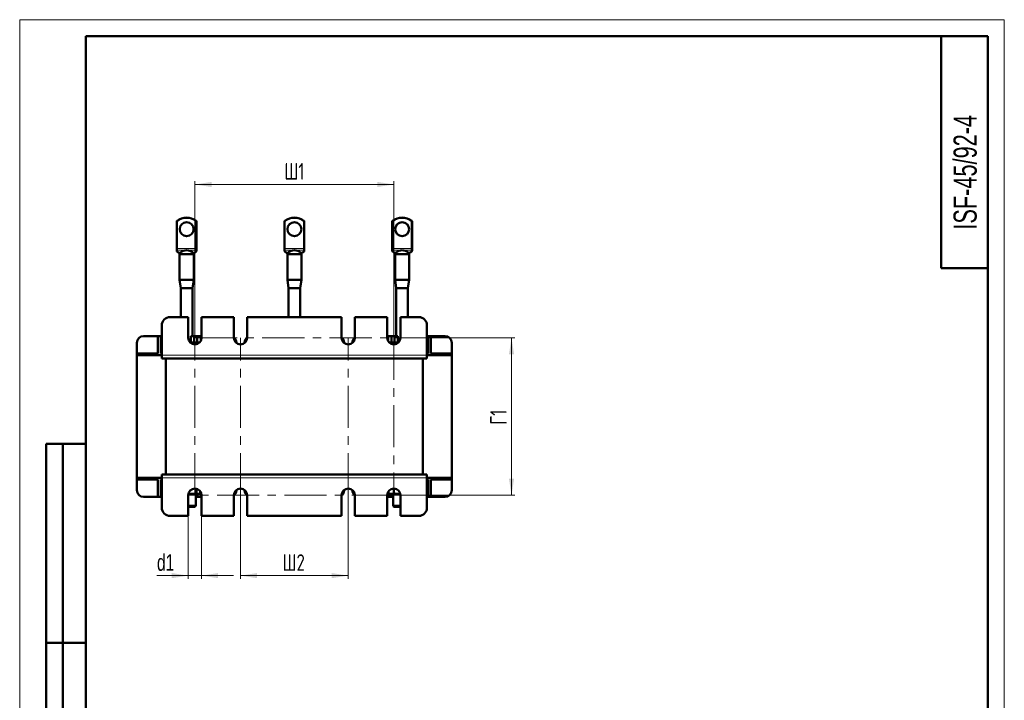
# Model space of a CAD drawing. Header units: millimetres. Extents: x 0 to 297, y 0 to 420.
# Tile 5 of 5: x 0 to 297, y 215 to 420. Entities that reach past the tile are written whole.
import ezdxf

# ---------------------------------------------------------------- set-up
doc = ezdxf.new("R2010")
doc.units = ezdxf.units.MM
doc.linetypes.add('CENTERX2', pattern=[20.32, 12.7, -2.54, 2.54, -2.54])
doc.layers.add('ОСЕВЫЕ', color=7, linetype='Continuous')
doc.styles.add('SLDTEXTSTYLE0', font='TXT', dxfattribs={"width": 0.7})
doc.styles.add('SLDTEXTSTYLE1', font='TXT', dxfattribs={"width": 0.7, "bigfont": 'bigfont'})
doc.dimstyles.new('SLDDIMSTYLE0', dxfattribs={"dimtxt": 5, "dimasz": 5, "dimexe": 0, "dimexo": 0.0625, "dimgap": 1.25, "dimtad": 2, "dimdec": 1, "dimlfac": 2, "dimrnd": 1e-09, "dimzin": 12, "dimdsep": 46, "dimtxsty": 'SLDTEXTSTYLE0', "dimsah": 1, "dimcen": 0.09, "dimadec": 0, "dimazin": 3, "dimtfac": 1, "dimtdec": 3, "dimtofl": 0, "dimtmove": 0, "dimatfit": 3, "dimfxl": 1, "dimfrac": 2, "dimtolj": 1, "dimtzin": 12, "dimarcsym": 0})
doc.dimstyles.new('SLDDIMSTYLE1', dxfattribs={"dimtxt": 5, "dimasz": 5, "dimexe": 0, "dimexo": 0.0625, "dimgap": 1.25, "dimtad": 2, "dimdec": 1, "dimlfac": 2, "dimrnd": 1e-09, "dimzin": 12, "dimdsep": 46, "dimtxsty": 'SLDTEXTSTYLE0', "dimsah": 1, "dimcen": 0.09, "dimadec": 0, "dimazin": 3, "dimtfac": 1, "dimtdec": 3, "dimtmove": 0, "dimatfit": 0, "dimfxl": 1, "dimfrac": 2, "dimtolj": 1, "dimtzin": 12, "dimarcsym": 0})

# ---------------------------------------------------------------- blocks, each defined once
blk = doc.blocks.new('_D_4')
at = {"color": 7, "linetype": 'Continuous', "lineweight": 0}
for p, q in [((52.86, 324.05), (52.86, 371.29)), ((112.86, 324.05), (112.86, 371.29)), ((52.86, 370.29), (112.86, 370.29))]:
    blk.add_line(p, q, dxfattribs=at)
at = {"color": 7, "linetype": 'Continuous', "lineweight": 18}
for points in [[(52.86, 370.29), (57.86, 369.52), (57.86, 371.06)], [(112.86, 370.29), (107.86, 371.06), (107.86, 369.52)]]:
    blk.add_solid(points, dxfattribs=at)
at = {"color": 7, "linetype": 'Continuous', "lineweight": 18, "insert": (79.84, 376.74), "char_height": 5, "attachment_point": 1, "style": 'SLDTEXTSTYLE1'}
blk.add_mtext('Ш1', dxfattribs=at)
blk = doc.blocks.new('_D_5')
at = {"color": 7, "linetype": 'Continuous', "lineweight": 0}
for p, q in [((66.61, 276.53), (66.61, 251.29)), ((99.11, 276.53), (99.11, 251.29)), ((66.61, 252.29), (99.11, 252.29))]:
    blk.add_line(p, q, dxfattribs=at)
at = {"color": 7, "linetype": 'Continuous', "lineweight": 18}
for points in [[(66.61, 252.29), (71.61, 251.52), (71.61, 253.06)], [(99.11, 252.29), (94.11, 253.06), (94.11, 251.52)]]:
    blk.add_solid(points, dxfattribs=at)
at = {"color": 7, "linetype": 'Continuous', "lineweight": 18, "insert": (79.3, 258.74), "char_height": 5, "attachment_point": 1, "style": 'SLDTEXTSTYLE1'}
blk.add_mtext('Ш2', dxfattribs=at)
blk = doc.blocks.new('_D_6')
at = {"color": 7, "linetype": 'Continuous', "lineweight": 0}
for p, q in [((112.87, 324.04), (149.36, 324.04)), ((148.36, 324.04), (148.36, 276.54)), ((112.87, 276.54), (149.36, 276.54))]:
    blk.add_line(p, q, dxfattribs=at)
at = {"color": 7, "linetype": 'Continuous', "lineweight": 18}
for points in [[(148.36, 324.04), (147.59, 319.04), (149.13, 319.04)], [(148.36, 276.54), (149.13, 281.54), (147.59, 281.54)]]:
    blk.add_solid(points, dxfattribs=at)
at = {"color": 7, "linetype": 'Continuous', "lineweight": 18, "insert": (141.91, 297.8), "char_height": 5, "attachment_point": 1, "rotation": 90, "style": 'SLDTEXTSTYLE1'}
blk.add_mtext('Г1', dxfattribs=at)
blk = doc.blocks.new('_D_7')
at = {"color": 7, "linetype": 'Continuous', "lineweight": 0}
for p, q in [((50.86, 270.28), (50.86, 251.29)), ((54.86, 270.28), (54.86, 251.29)), ((50.86, 252.29), (41.41, 252.29)), ((50.86, 252.29), (54.86, 252.29)), ((54.86, 252.29), (64.47, 252.29))]:
    blk.add_line(p, q, dxfattribs=at)
at = {"color": 7, "linetype": 'Continuous', "lineweight": 18}
for points in [[(50.86, 252.29), (45.86, 253.06), (45.86, 251.52)], [(54.86, 252.29), (59.86, 251.52), (59.86, 253.06)]]:
    blk.add_solid(points, dxfattribs=at)
at = {"color": 7, "linetype": 'Continuous', "lineweight": 18, "insert": (41.41, 258.74), "char_height": 5, "attachment_point": 1, "style": 'SLDTEXTSTYLE0'}
blk.add_mtext('d1', dxfattribs=at)

msp = doc.modelspace()

# ---------------------------------------------------------------- linework, layer by layer
at = {"color": 7, "linetype": 'Continuous', "lineweight": 50}
for p, q in [((20, 415), (20, 5)), ((292, 415), (20, 415)), ((20, 415), (20, 5)), ((278, 415), (278, 345)), ((292, 5), (292, 415)), ((47.357, 350.923), (47.357, 359.164)), ((53.357, 359.164), (53.357, 350.923)), ((79.857, 350.923), (79.857, 359.164)), ((85.857, 359.164), (85.857, 350.923)), ((112.357, 350.923), (112.357, 359.164)), ((118.357, 359.164), (118.357, 350.923)), ((47.357, 350.709), (47.357, 350.923)), ((47.357, 350.412), (47.357, 350.709)), ((53.357, 350.923), (53.357, 350.709)), ((53.357, 350.709), (53.357, 350.412)), ((79.857, 350.709), (79.857, 350.923)), ((79.857, 350.412), (79.857, 350.709)), ((85.857, 350.923), (85.857, 350.709)), ((85.857, 350.709), (85.857, 350.412)), ((112.357, 350.709), (112.357, 350.923)), ((112.357, 350.412), (112.357, 350.709)), ((118.357, 350.923), (118.357, 350.709)), ((118.357, 350.709), (118.357, 350.412)), ((47.357, 350.301), (47.357, 350.412)), ((47.447, 350.109), (47.716, 349.884)), ((48.232, 349.291), (48.232, 341.541)), ((48.232, 349.291), (52.482, 349.291)), ((48.382, 349.513), (48.382, 349.291)), ((48.406, 349.566), (48.394, 349.513)), ((52.332, 349.291), (52.332, 349.51)), ((52.482, 341.541), (52.482, 349.291)), ((52.997, 349.884), (53.267, 350.109)), ((53.357, 350.412), (53.357, 350.301)), ((79.857, 350.301), (79.857, 350.412)), ((79.947, 350.109), (80.216, 349.884)), ((80.732, 349.291), (80.732, 341.541)), ((80.732, 349.291), (84.982, 349.291)), ((80.882, 349.513), (80.882, 349.291)), ((80.906, 349.566), (80.894, 349.513)), ((84.824, 349.486), (84.943, 349.56)), ((84.832, 349.291), (84.832, 349.51)), ((84.982, 341.541), (84.982, 349.291)), ((85.497, 349.884), (85.767, 350.109)), ((85.857, 350.412), (85.857, 350.301)), ((112.357, 350.301), (112.357, 350.412)), ((112.447, 350.109), (112.716, 349.884)), ((113.232, 349.291), (113.232, 341.541)), ((113.232, 349.291), (117.482, 349.291)), ((113.382, 349.513), (113.382, 349.291)), ((113.406, 349.566), (113.394, 349.513)), ((117.332, 349.291), (117.332, 349.51)), ((117.482, 341.541), (117.482, 349.291)), ((117.997, 349.884), (118.267, 350.109)), ((118.357, 350.412), (118.357, 350.301)), ((278, 345), (292, 345)), ((48.232, 341.541), (48.607, 339.041)), ((48.232, 341.541), (52.482, 341.541)), ((48.607, 339.041), (48.607, 330.291)), ((52.107, 339.041), (48.607, 339.041)), ((52.107, 339.041), (52.482, 341.541)), ((52.107, 324.541), (52.107, 339.041)), ((80.732, 341.541), (81.107, 339.041)), ((80.732, 341.541), (84.982, 341.541)), ((81.107, 339.041), (81.107, 330.291)), ((84.607, 339.041), (81.107, 339.041)), ((84.607, 339.041), (84.982, 341.541)), ((84.607, 330.291), (84.607, 339.041)), ((113.232, 341.541), (113.607, 339.041)), ((113.232, 341.541), (117.482, 341.541)), ((113.607, 339.041), (113.607, 324.541)), ((117.107, 339.041), (113.607, 339.041)), ((117.107, 339.041), (117.482, 341.541)), ((117.107, 330.291), (117.107, 339.041)), ((50.857, 330.291), (45.357, 330.291)), ((50.857, 324.041), (50.857, 330.291)), ((54.857, 330.291), (54.857, 324.041)), ((64.607, 330.291), (54.857, 330.291)), ((64.607, 324.041), (64.607, 330.291)), ((68.607, 330.291), (68.607, 324.041)), ((97.107, 330.291), (68.607, 330.291)), ((97.107, 324.041), (97.107, 330.291)), ((101.107, 330.291), (101.107, 324.041)), ((110.857, 330.291), (101.107, 330.291)), ((110.857, 324.041), (110.857, 330.291)), ((120.357, 330.291), (114.857, 330.291)), ((114.857, 330.291), (114.857, 324.041)), ((42.857, 327.791), (42.857, 318.791)), ((122.857, 318.791), (122.857, 327.791)), ((41.669, 324.541), (37.357, 324.541)), ((42.544, 324.541), (41.669, 324.541)), ((41.669, 324.541), (41.669, 319.291)), ((42.544, 319.291), (42.544, 324.541)), ((42.857, 324.541), (42.544, 324.541)), ((51.607, 324.541), (51.607, 322.566)), ((52.669, 324.541), (51.607, 324.541)), ((53.544, 324.541), (52.669, 324.541)), ((52.669, 324.541), (52.669, 322.566)), ((53.544, 322.566), (53.544, 324.541)), ((54.607, 324.541), (53.544, 324.541)), ((54.607, 323.073), (54.607, 324.541)), ((111.107, 324.541), (111.107, 323.073)), ((112.169, 324.541), (111.107, 324.541)), ((112.169, 324.541), (112.169, 322.566)), ((113.044, 324.541), (112.169, 324.541)), ((113.044, 322.566), (113.044, 324.541)), ((114.107, 324.541), (113.044, 324.541)), ((114.107, 322.566), (114.107, 324.541)), ((123.169, 324.541), (122.857, 324.541)), ((124.044, 324.541), (123.169, 324.541)), ((123.169, 324.541), (123.169, 319.291)), ((124.044, 319.291), (124.044, 324.541)), ((128.357, 324.541), (124.044, 324.541)), ((35.357, 322.541), (35.357, 319.291)), ((51.296, 322.791), (51.607, 322.791)), ((52.857, 322.566), (51.506, 322.566)), ((53.898, 322.38), (52.857, 322.566)), ((54.107, 322.566), (52.857, 322.566)), ((65.357, 322.48), (65.357, 322.541)), ((67.857, 322.541), (67.857, 322.48)), ((97.857, 322.48), (97.857, 322.541)), ((100.357, 322.541), (100.357, 322.48)), ((111.607, 322.566), (111.546, 322.531)), ((111.811, 322.566), (111.607, 322.566)), ((112.382, 322.343), (111.811, 322.566)), ((113.816, 322.566), (111.811, 322.566)), ((112.382, 322.343), (112.382, 322.098)), ((114.115, 322.519), (113.816, 322.566)), ((114.207, 322.566), (113.816, 322.566)), ((114.107, 322.791), (114.418, 322.791)), ((130.357, 319.291), (130.357, 322.541)), ((35.357, 318.791), (35.357, 319.291)), ((35.357, 319.291), (37.257, 319.291)), ((37.257, 318.791), (35.357, 318.791)), ((35.357, 318.791), (35.357, 281.791)), ((37.257, 319.291), (37.257, 318.791)), ((41.669, 319.291), (37.257, 319.291)), ((37.257, 318.791), (42.857, 318.791)), ((42.857, 319.291), (42.544, 319.291)), ((42.857, 318.791), (42.857, 317.791)), ((122.857, 317.791), (42.857, 317.791)), ((44.107, 282.791), (44.107, 317.791)), ((121.607, 282.791), (121.607, 317.791)), ((123.169, 319.291), (122.857, 319.291)), ((122.857, 318.791), (128.457, 318.791)), ((122.857, 318.791), (122.857, 317.791)), ((128.457, 319.291), (124.044, 319.291)), ((128.457, 318.791), (128.457, 319.291)), ((128.457, 319.291), (130.357, 319.291)), ((130.357, 318.791), (128.457, 318.791)), ((130.357, 319.291), (130.357, 318.791)), ((130.357, 281.791), (130.357, 318.791)), ((8, 172), (8, 292)), ((20, 292), (8, 292)), ((8, 172), (8, 292)), ((13, 172), (13, 292)), ((13, 172), (13, 292)), ((42.857, 282.791), (122.857, 282.791)), ((42.857, 281.791), (42.857, 282.791)), ((122.857, 281.791), (122.857, 282.791)), ((35.357, 281.291), (35.357, 281.791)), ((35.357, 281.791), (37.257, 281.791)), ((37.257, 281.291), (35.357, 281.291)), ((35.357, 281.291), (35.357, 278.041)), ((37.257, 281.791), (37.257, 281.291)), ((42.857, 281.791), (37.257, 281.791)), ((37.257, 281.291), (41.669, 281.291)), ((41.669, 281.291), (41.669, 276.041)), ((42.544, 281.291), (42.857, 281.291)), ((42.544, 276.041), (42.544, 281.291)), ((42.857, 281.791), (42.857, 272.791)), ((128.457, 281.791), (122.857, 281.791)), ((122.857, 272.791), (122.857, 281.791)), ((122.857, 281.291), (123.169, 281.291)), ((123.169, 281.291), (123.169, 276.041)), ((124.044, 276.041), (124.044, 281.291)), ((124.044, 281.291), (128.457, 281.291)), ((128.457, 281.291), (128.457, 281.791)), ((128.457, 281.791), (130.357, 281.791)), ((130.357, 281.291), (128.457, 281.291)), ((130.357, 281.791), (130.357, 281.291)), ((130.357, 278.041), (130.357, 281.291)), ((50.857, 270.291), (50.857, 276.541)), ((53.857, 276.791), (50.872, 276.791)), ((53.107, 273.316), (53.107, 276.791)), ((53.363, 278.476), (53.363, 277.159)), ((53.544, 276.041), (53.544, 276.791)), ((53.857, 276.791), (54.313, 277.055)), ((54.469, 277.725), (54.469, 277.159)), ((54.607, 276.041), (54.607, 277.509)), ((54.857, 276.541), (54.857, 270.291)), ((64.607, 270.291), (64.607, 276.541)), ((65.357, 278.041), (65.357, 278.102)), ((67.857, 278.102), (67.857, 278.041)), ((68.607, 276.541), (68.607, 270.291)), ((97.107, 270.291), (97.107, 276.541)), ((97.857, 278.041), (97.857, 278.102)), ((100.357, 278.102), (100.357, 278.041)), ((101.107, 276.541), (101.107, 270.291)), ((110.857, 270.291), (110.857, 276.541)), ((111.107, 277.509), (111.107, 276.041)), ((111.227, 277.7), (111.227, 277.159)), ((111.227, 277.159), (111.323, 277.127)), ((111.311, 277.106), (111.857, 276.791)), ((114.841, 276.791), (111.857, 276.791)), ((112.169, 276.791), (112.169, 276.041)), ((112.607, 276.791), (112.607, 273.316)), ((112.839, 278.541), (112.839, 277.159)), ((114.857, 276.541), (114.857, 270.291)), ((37.357, 276.041), (41.669, 276.041)), ((41.669, 276.041), (42.544, 276.041)), ((42.544, 276.041), (42.857, 276.041)), ((50.857, 273.316), (53.107, 273.316)), ((52.857, 273.066), (53.107, 273.316)), ((53.107, 276.041), (53.544, 276.041)), ((53.544, 276.041), (54.607, 276.041)), ((111.107, 276.041), (112.169, 276.041)), ((112.169, 276.041), (112.607, 276.041)), ((112.607, 273.316), (112.857, 273.066)), ((112.607, 273.316), (114.857, 273.316)), ((122.857, 276.041), (123.169, 276.041)), ((123.169, 276.041), (124.044, 276.041)), ((124.044, 276.041), (128.357, 276.041)), ((45.357, 270.291), (50.857, 270.291)), ((52.857, 273.066), (50.857, 273.066)), ((54.857, 270.291), (64.607, 270.291)), ((68.607, 270.291), (97.107, 270.291)), ((101.107, 270.291), (110.857, 270.291)), ((114.857, 273.066), (112.857, 273.066)), ((114.857, 270.291), (120.357, 270.291)), ((8, 232), (20, 232)), ((20, 232), (8, 232))]:
    msp.add_line(p, q, dxfattribs=at)
at = {"color": 8, "linetype": 'Continuous', "lineweight": 18}
for p, q in [((47.607, 359.164), (47.357, 359.164)), ((47.462, 359.368), (47.607, 359.164)), ((47.607, 359.164), (47.607, 350.923)), ((53.107, 359.164), (53.251, 359.368)), ((53.107, 350.923), (53.107, 359.164)), ((53.357, 359.164), (53.107, 359.164)), ((80.107, 359.164), (79.857, 359.164)), ((79.962, 359.368), (80.107, 359.164)), ((80.107, 359.164), (80.107, 350.923)), ((85.607, 359.164), (85.751, 359.368)), ((85.607, 350.923), (85.607, 359.164)), ((85.857, 359.164), (85.607, 359.164)), ((112.607, 359.164), (112.357, 359.164)), ((112.462, 359.368), (112.607, 359.164)), ((112.607, 359.164), (112.607, 350.923)), ((118.107, 359.164), (118.251, 359.368)), ((118.107, 350.923), (118.107, 359.164)), ((118.357, 359.164), (118.107, 359.164)), ((47.357, 350.923), (47.607, 350.923)), ((47.607, 350.923), (47.607, 350.495)), ((47.607, 350.923), (53.107, 350.923)), ((53.107, 350.495), (47.607, 350.495)), ((47.607, 350.495), (47.607, 350.198)), ((53.107, 350.495), (53.107, 350.923)), ((53.107, 350.923), (53.357, 350.923)), ((53.107, 350.198), (53.107, 350.495)), ((79.857, 350.923), (80.107, 350.923)), ((80.107, 350.923), (80.107, 350.495)), ((80.107, 350.923), (85.607, 350.923)), ((85.607, 350.495), (80.107, 350.495)), ((80.107, 350.495), (80.107, 350.198)), ((85.607, 350.495), (85.607, 350.923)), ((85.607, 350.923), (85.857, 350.923)), ((85.607, 350.198), (85.607, 350.495)), ((112.357, 350.923), (112.607, 350.923)), ((112.607, 350.923), (112.607, 350.495)), ((112.607, 350.923), (118.107, 350.923)), ((118.107, 350.495), (112.607, 350.495)), ((112.607, 350.495), (112.607, 350.198)), ((118.107, 350.495), (118.107, 350.923)), ((118.107, 350.923), (118.357, 350.923)), ((118.107, 350.198), (118.107, 350.495)), ((47.607, 350.198), (48.037, 349.839)), ((48.037, 349.839), (48.626, 349.839)), ((52.088, 349.839), (52.677, 349.839)), ((52.677, 349.839), (53.107, 350.198)), ((80.107, 350.198), (80.537, 349.839)), ((80.537, 349.839), (81.126, 349.839)), ((84.588, 349.839), (85.177, 349.839)), ((85.177, 349.839), (85.607, 350.198)), ((112.607, 350.198), (113.037, 349.839)), ((113.037, 349.839), (113.626, 349.839)), ((117.088, 349.839), (117.677, 349.839)), ((117.677, 349.839), (118.107, 350.198)), ((122.857, 318.791), (42.857, 318.791)), ((42.857, 281.791), (122.857, 281.791))]:
    msp.add_line(p, q, dxfattribs=at)
at = {"color": 7, "linetype": 'CENTERX2', "lineweight": 18}
for p, q in [((52.857, 324.041), (112.857, 324.041)), ((52.857, 276.541), (52.857, 324.041)), ((66.607, 276.541), (66.607, 324.041)), ((99.107, 276.541), (99.107, 324.041)), ((112.857, 324.041), (112.857, 276.541)), ((112.857, 276.541), (52.857, 276.541))]:
    msp.add_line(p, q, dxfattribs=at)
at = {"color": 8, "linetype": 'Continuous', "lineweight": 18, "flags": 128}
msp.add_lwpolyline([(80.71, 349.589), (80.735, 349.579), (80.736, 349.579)], dxfattribs=at)
at = {"color": 7, "linetype": 'Continuous', "lineweight": 50}
for centre in [(50.357, 356.791), (82.857, 356.791), (115.357, 356.791)]:
    msp.add_circle(centre, 2.1, dxfattribs=at)
for centre, radius, start, end in [((50.357, 355.291), 5, 54.62346, 125.37654), ((82.857, 355.291), 5, 54.62346, 125.37654), ((115.357, 355.291), 5, 54.62346, 125.37654), ((47.607, 359.164), 0.25, 125.37654, 180), ((53.107, 359.164), 0.25, 0, 54.62346), ((80.107, 359.164), 0.25, 125.37654, 180), ((85.607, 359.164), 0.25, 0, 54.62346), ((112.607, 359.164), 0.25, 125.37654, 180), ((118.107, 359.164), 0.25, 0, 54.62346), ((47.607, 350.301), 0.25, 180, 228.30899), ((53.107, 350.301), 0.25, 311.49982, 0), ((80.107, 350.301), 0.25, 180, 228.30899), ((85.607, 350.301), 0.25, 311.49982, 0), ((112.607, 350.301), 0.25, 180, 228.30899), ((118.107, 350.301), 0.25, 311.49982, 0), ((45.357, 327.791), 2.5, 90, 180), ((120.357, 327.791), 2.5, 0, 90), ((37.357, 322.541), 2, 90, 180), ((52.857, 324.041), 2, 180, 0), ((63.357, 322.541), 2, 0, 51.31781), ((66.607, 324.041), 2, 180, 0), ((69.857, 322.541), 2, 128.68219, 180), ((95.857, 322.541), 2, 0, 51.31781), ((99.107, 324.041), 2, 180, 0), ((102.357, 322.541), 2, 128.68219, 180), ((112.857, 324.041), 2, 180, 0), ((128.357, 322.541), 2, 0, 90), ((37.357, 278.041), 2, 180, 270), ((52.857, 276.541), 2, 0, 180), ((66.607, 276.541), 2, 0, 180), ((63.357, 278.041), 2, 308.68219, 0), ((69.857, 278.041), 2, 180, 231.31781), ((99.107, 276.541), 2, 0, 180), ((95.857, 278.041), 2, 308.68219, 0), ((102.357, 278.041), 2, 180, 231.31781), ((112.857, 276.541), 2, 0, 180), ((128.357, 278.041), 2, 270, 0), ((45.357, 272.791), 2.5, 180, 270), ((120.357, 272.791), 2.5, 270, 0)]:
    msp.add_arc(centre, radius, start, end, dxfattribs=at)
at = {"color": 8, "linetype": 'Continuous', "lineweight": 18}
for centre, radius, start, end in [((50.357, 355.291), 4.75, 54.62346, 125.37654), ((82.857, 355.291), 4.75, 54.62346, 125.37654), ((115.357, 355.291), 4.75, 54.62346, 125.37654), ((47.59, 350.729), 0.234, 184.77116, 274.08413), ((53.123, 350.729), 0.234, 265.91587, 355.22884), ((80.09, 350.729), 0.234, 184.77116, 274.08413), ((85.623, 350.729), 0.234, 265.91587, 355.22884), ((112.59, 350.729), 0.234, 184.77116, 274.08413), ((118.123, 350.729), 0.234, 265.91587, 355.22884), ((47.59, 350.432), 0.234, 184.77116, 274.08413), ((47.916, 350.147), 0.331, 232.84574, 291.40072), ((48.345, 349.886), 0.326, 249.70156, 280.94284), ((52.369, 349.886), 0.326, 259.05635, 290.36486), ((52.798, 350.147), 0.331, 248.59928, 307.15426), ((53.123, 350.432), 0.234, 265.91587, 355.22884), ((80.09, 350.432), 0.234, 184.77116, 274.08413), ((80.416, 350.147), 0.331, 232.84574, 291.40072), ((80.845, 349.886), 0.326, 249.70156, 280.94284), ((84.869, 349.886), 0.326, 259.05635, 290.36486), ((85.298, 350.147), 0.331, 248.59928, 307.15426), ((85.623, 350.432), 0.234, 265.91587, 355.22884), ((112.59, 350.432), 0.234, 184.77116, 274.08413), ((112.916, 350.147), 0.331, 232.84574, 291.40072), ((113.345, 349.886), 0.326, 249.70156, 280.94284), ((117.369, 349.886), 0.326, 259.05635, 290.36486), ((117.798, 350.147), 0.331, 248.59928, 307.15426), ((118.123, 350.432), 0.234, 265.91587, 355.22884)]:
    msp.add_arc(centre, radius, start, end, dxfattribs=at)
for centre, major_axis, ratio, start_param, end_param in [((47.607, 350.626), (0.139, 0.529), 0.3044223, 2.999616, 3.8532268), ((48.783, 351.98), (0, 2.5), 0.5779587, 2.5987953, 2.8779074), ((51.93, 351.98), (0, 2.5), 0.5779587, 3.4052779, 3.6843901), ((53.107, 350.626), (-0.139, 0.529), 0.3044223, 2.4299585, 3.295717), ((80.107, 350.626), (0.139, 0.529), 0.3044223, 2.999616, 3.8532268), ((81.283, 351.98), (0, 2.5), 0.5779587, 2.5987953, 2.8779074), ((84.43, 351.98), (0, 2.5), 0.5779587, 3.4052779, 3.6843901), ((85.607, 350.626), (-0.139, 0.529), 0.3044223, 2.4299585, 3.295717), ((112.607, 350.626), (0.139, 0.529), 0.3044223, 2.999616, 3.8532268), ((113.783, 351.98), (0, 2.5), 0.5779587, 2.5987953, 2.8779074), ((116.93, 351.98), (0, 2.5), 0.5779587, 3.4052779, 3.6843901), ((118.107, 350.626), (-0.139, 0.529), 0.3044223, 2.4299585, 3.295717)]:
    msp.add_ellipse(centre, major_axis=major_axis, ratio=ratio, start_param=start_param, end_param=end_param, dxfattribs=at)
at = {"color": 7, "linetype": 'Continuous', "lineweight": 50}
for centre in [(50.357, 349.266), (82.857, 349.266), (115.357, 349.266)]:
    msp.add_ellipse(centre, major_axis=(1.975, 0), ratio=0.6032386, start_param=0.5023445, end_param=2.6392481, dxfattribs=at)
for points, knots in [([(47.716, 349.884), (47.756, 349.852), (47.916, 349.723), (48.096, 349.642), (48.231, 349.581)], [0, 0, 0, 0, 0.2461211, 1, 1, 1, 1]), ([(48.232, 349.581), (48.232, 349.581), (48.228, 349.581), (48.26, 349.569), (48.309, 349.539), (48.364, 349.502), (48.39, 349.486)], [0, 0, 0, 0, 0.0157954, 0.2733275, 0.6687963, 1, 1, 1, 1]), ([(48.262, 349.565), (48.27, 349.561), (48.297, 349.547), (48.344, 349.519), (48.387, 349.492), (48.398, 349.485)], [0, 0, 0, 0, 0.2165216, 0.7874828, 1, 1, 1, 1]), ([(48.626, 349.839), (48.549, 349.751), (48.455, 349.644), (48.414, 349.578), (48.406, 349.566)], [0, 0, 0, 0, 0.8228252, 1, 1, 1, 1]), ([(52.307, 349.566), (52.289, 349.593), (52.244, 349.663), (52.147, 349.772), (52.088, 349.839)], [0, 0, 0, 0, 0.3864442, 1, 1, 1, 1]), ([(52.323, 349.51), (52.326, 349.511), (52.339, 349.515), (52.321, 349.544), (52.307, 349.566)], [0, 0, 0, 0, 0.2323867, 1, 1, 1, 1]), ([(52.317, 349.485), (52.34, 349.5), (52.401, 349.539), (52.475, 349.578), (52.477, 349.579), (52.477, 349.579)], [0, 0, 0, 0, 0.31035298, 0.83103952, 1, 1, 1, 1]), ([(52.482, 349.581), (52.528, 349.599), (52.71, 349.672), (52.875, 349.793), (52.997, 349.884)], [0, 0, 0, 0, 0.2541312, 1, 1, 1, 1]), ([(80.216, 349.884), (80.256, 349.852), (80.416, 349.723), (80.596, 349.642), (80.731, 349.581)], [0, 0, 0, 0, 0.2461211, 1, 1, 1, 1]), ([(80.732, 349.581), (80.732, 349.581), (80.728, 349.581), (80.76, 349.569), (80.809, 349.539), (80.864, 349.502), (80.89, 349.486)], [0, 0, 0, 0, 0.0157954, 0.2733275, 0.6687963, 1, 1, 1, 1]), ([(80.762, 349.565), (80.77, 349.561), (80.797, 349.547), (80.844, 349.519), (80.887, 349.492), (80.898, 349.485)], [0, 0, 0, 0, 0.21652159, 0.78748279, 1, 1, 1, 1]), ([(81.126, 349.839), (81.049, 349.751), (80.955, 349.644), (80.914, 349.578), (80.906, 349.566)], [0, 0, 0, 0, 0.8228252, 1, 1, 1, 1]), ([(84.807, 349.566), (84.789, 349.593), (84.744, 349.663), (84.647, 349.772), (84.588, 349.839)], [0, 0, 0, 0, 0.38644415, 1, 1, 1, 1]), ([(84.823, 349.51), (84.826, 349.511), (84.839, 349.515), (84.821, 349.544), (84.807, 349.566)], [0, 0, 0, 0, 0.2323867, 1, 1, 1, 1]), ([(84.817, 349.485), (84.84, 349.5), (84.901, 349.539), (84.975, 349.578), (84.977, 349.579), (84.977, 349.579)], [0, 0, 0, 0, 0.310353, 0.8310395, 1, 1, 1, 1]), ([(84.982, 349.581), (85.028, 349.599), (85.21, 349.672), (85.375, 349.793), (85.497, 349.884)], [0, 0, 0, 0, 0.2541312, 1, 1, 1, 1]), ([(112.716, 349.884), (112.756, 349.852), (112.916, 349.723), (113.096, 349.642), (113.231, 349.581)], [0, 0, 0, 0, 0.2461211, 1, 1, 1, 1]), ([(113.232, 349.581), (113.232, 349.581), (113.228, 349.581), (113.26, 349.569), (113.309, 349.539), (113.364, 349.502), (113.39, 349.486)], [0, 0, 0, 0, 0.0157954, 0.2733275, 0.6687963, 1, 1, 1, 1]), ([(113.236, 349.579), (113.236, 349.579), (113.236, 349.579), (113.293, 349.55), (113.344, 349.519), (113.386, 349.492), (113.398, 349.485)], [0, 0, 0, 0, 0.1527479, 0.4520456, 0.8513683, 1, 1, 1, 1]), ([(113.626, 349.839), (113.549, 349.751), (113.455, 349.644), (113.414, 349.578), (113.406, 349.566)], [0, 0, 0, 0, 0.82282521, 1, 1, 1, 1]), ([(117.307, 349.566), (117.289, 349.593), (117.244, 349.663), (117.147, 349.772), (117.088, 349.839)], [0, 0, 0, 0, 0.3864442, 1, 1, 1, 1]), ([(117.323, 349.51), (117.326, 349.511), (117.339, 349.515), (117.321, 349.544), (117.307, 349.566)], [0, 0, 0, 0, 0.2323867, 1, 1, 1, 1]), ([(117.317, 349.485), (117.34, 349.5), (117.401, 349.539), (117.475, 349.578), (117.477, 349.579), (117.477, 349.579)], [0, 0, 0, 0, 0.310353, 0.8310395, 1, 1, 1, 1]), ([(117.482, 349.581), (117.528, 349.599), (117.71, 349.672), (117.875, 349.793), (117.997, 349.884)], [0, 0, 0, 0, 0.2541312, 1, 1, 1, 1]), ([(52.857, 322.566), (52.827, 322.566), (52.472, 322.564), (52.125, 322.468), (51.806, 322.381)], [0, 0, 0, 0, 0.0835421, 1, 1, 1, 1]), ([(111.811, 322.566), (111.808, 322.566), (111.75, 322.566), (111.694, 322.533), (111.641, 322.502)], [0, 0, 0, 0, 0.0577908, 1, 1, 1, 1]), ([(113.816, 322.566), (113.782, 322.566), (113.298, 322.563), (112.823, 322.449), (112.382, 322.343)], [0, 0, 0, 0, 0.0702006, 1, 1, 1, 1]), ([(53.363, 277.159), (52.852, 277.034), (52.051, 276.838), (51.254, 277.017), (50.966, 277.081)], [0, 0, 0, 0, 0.6387642, 1, 1, 1, 1]), ([(54.469, 277.159), (54.282, 277.046), (53.913, 276.824), (53.545, 277.048), (53.363, 277.159)], [0, 0, 0, 0, 0.5063329, 1, 1, 1, 1]), ([(112.839, 277.159), (112.567, 277.046), (112.029, 276.824), (111.492, 277.048), (111.227, 277.159)], [0, 0, 0, 0, 0.5063329, 1, 1, 1, 1]), ([(114.775, 277.023), (114.575, 276.984), (113.928, 276.86), (113.284, 277.037), (112.839, 277.159)], [0, 0, 0, 0, 0.3083705, 1, 1, 1, 1])]:
    msp.add_open_spline(points, degree=3, knots=knots, dxfattribs=at)
at = {"layer": 'ОСЕВЫЕ', "lineweight": 18}
for p, q in [((0, 420), (297, 420)), ((0, 420), (0, 0)), ((297, 420), (297, 0))]:
    msp.add_line(p, q, dxfattribs=at)

# ---------------------------------------------------------------- texts
at = {"color": 7, "linetype": 'Continuous', "lineweight": 0, "insert": (281.678, 356.665), "char_height": 7, "attachment_point": 1, "rotation": 90, "style": 'SLDTEXTSTYLE0'}
msp.add_mtext('ISF-45/92-4', dxfattribs=at)

# ---------------------------------------------------------------- dimensions: what is measured, and where the dimension line sits
at = {"color": 7, "linetype": 'Continuous', "lineweight": 18}
for base, p1, p2, text, dimstyle, picture, middle in [((112.857, 370.291), (52.857, 324.041), (112.857, 324.041), 'Ш1', 'SLDDIMSTYLE0', '_D_4', (82.857, 370.291)), ((99.107, 252.291), (66.607, 276.541), (99.107, 276.541), 'Ш2', 'SLDDIMSTYLE0', '_D_5', (82.857, 252.291)), ((54.857, 252.291), (50.857, 270.291), (54.857, 270.291), 'd1', 'SLDDIMSTYLE1', '_D_7', (43.892, 252.291))]:
    dim = msp.add_linear_dim(base=base, p1=p1, p2=p2, text=text, dimstyle=dimstyle, dxfattribs=at)
    dim.commit()
    dim.dimension.update_dxf_attribs({"geometry": picture, "text_midpoint": middle, "dimtype": 160})
dim = msp.add_linear_dim(base=(148.357, 276.541), p1=(112.857, 324.041), p2=(112.857, 276.541), angle=90, text='Г1', dimstyle='SLDDIMSTYLE0', dxfattribs=at)
dim.commit()
dim.dimension.update_dxf_attribs({"geometry": '_D_6', "text_midpoint": (148.357, 300.291), "dimtype": 160})

doc.saveas('drawing.dxf')
